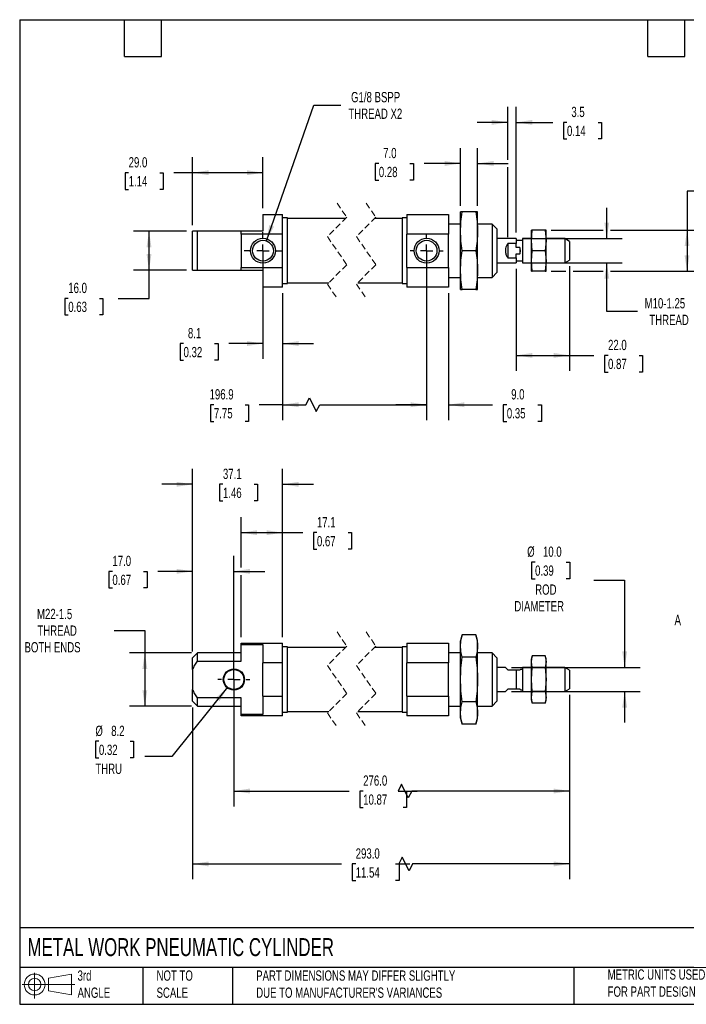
# Model space of a CAD drawing. Header units: millimetres. Extents: x 13 to 546, y 13 to 419.
# Tile 1 of 2: x 13 to 288, y 13 to 419. Entities that reach past the tile are written whole.
import ezdxf

# ---------------------------------------------------------------- set-up
doc = ezdxf.new("R2010")
doc.units = ezdxf.units.MM
doc.header["$LTSCALE"] = 2
for name, pattern in [('SLD-Center', [19.05, 15.24, -1.27, 1.27, -1.27]), ('SLD-Dashed', [1.905, 1.27, -0.635]), ('SLD-Solid', [0])]:
    doc.linetypes.add(name, pattern=pattern)
doc.layers.add('CENTER', color=40, linetype='SLD-Center')
doc.layers.add('SLD-DEFPOINTS', color=7, linetype='Continuous')
doc.layers.add('DIMENSIONS', color=140, linetype='SLD-Solid', lineweight=25)
doc.layers.add('TEXT', color=140, linetype='SLD-Solid', lineweight=25)
doc.styles.add('SLDTEXTSTYLE0', font='TXT', dxfattribs={"width": 0.7})
doc.dimstyles.new('SLDDIMSTYLE0', dxfattribs={"dimtxt": 4.316016, "dimasz": 6.604, "dimexe": 0, "dimexo": 0.0625, "dimgap": 1.079004, "dimtad": 0, "dimtih": 1, "dimtoh": 1, "dimrnd": 1e-09, "dimzin": 12, "dimdsep": 46, "dimtxsty": 'SLDTEXTSTYLE0', "dimsah": 1, "dimcen": 0.09, "dimadec": 0, "dimazin": 3, "dimtfac": 1, "dimtofl": 0, "dimtmove": 0, "dimatfit": 3, "dimfxl": 0, "dimfrac": 2, "dimtolj": 1, "dimtzin": 12, "dimarcsym": 0})
doc.dimstyles.new('SLDDIMSTYLE1', dxfattribs={"dimtxt": 4.316016, "dimasz": 6.604, "dimexe": 0, "dimexo": 0.0625, "dimgap": 1.079004, "dimtad": 0, "dimtih": 1, "dimtoh": 1, "dimrnd": 1e-09, "dimzin": 4, "dimdsep": 46, "dimtxsty": 'SLDTEXTSTYLE0', "dimsah": 1, "dimcen": 0.09, "dimadec": 0, "dimazin": 1, "dimtfac": 1, "dimtmove": 0, "dimatfit": 0, "dimfxl": 0, "dimfrac": 2, "dimtolj": 1, "dimtzin": 12, "dimarcsym": 0})
doc.dimstyles.new('SLDDIMSTYLE2', dxfattribs={"dimtxt": 4.316016, "dimasz": 6.604, "dimexe": 0, "dimexo": 0.0625, "dimgap": 1.079004, "dimtad": 0, "dimtih": 1, "dimtoh": 1, "dimrnd": 1e-09, "dimzin": 12, "dimdsep": 46, "dimtxsty": 'SLDTEXTSTYLE0', "dimsah": 1, "dimcen": 0.09, "dimadec": 0, "dimazin": 3, "dimtfac": 1, "dimtmove": 0, "dimatfit": 0, "dimfxl": 0, "dimfrac": 2, "dimtolj": 1, "dimtzin": 12, "dimarcsym": 0})
doc.dimstyles.new('SLDDIMSTYLE3', dxfattribs={"dimtxt": 4.316016, "dimasz": 6.604, "dimexe": 0, "dimexo": 0.0625, "dimgap": 1.079004, "dimtad": 0, "dimtih": 1, "dimtoh": 1, "dimrnd": 1e-09, "dimzin": 4, "dimdsep": 46, "dimtxsty": 'SLDTEXTSTYLE0', "dimsah": 1, "dimcen": 0.09, "dimadec": 0, "dimazin": 1, "dimtfac": 1, "dimtofl": 0, "dimtmove": 0, "dimatfit": 3, "dimfxl": 0, "dimfrac": 2, "dimtolj": 1, "dimtzin": 12, "dimarcsym": 0})
doc.dimstyles.new('SLDDIMSTYLE4', dxfattribs={"dimtxt": 4.316016, "dimasz": 6.604, "dimexe": 0, "dimexo": 0.0625, "dimgap": 1.079004, "dimtad": 0, "dimtih": 1, "dimtoh": 1, "dimrnd": 1e-09, "dimzin": 12, "dimdsep": 46, "dimtxsty": 'SLDTEXTSTYLE0', "dimsah": 1, "dimcen": 0, "dimadec": 0, "dimazin": 3, "dimtfac": 1, "dimtofl": 0, "dimtmove": 0, "dimatfit": 3, "dimfxl": 0, "dimfrac": 2, "dimtolj": 1, "dimtzin": 12, "dimarcsym": 0})
doc.dimstyles.new('SLDDIMSTYLE5', dxfattribs={"dimtxt": 4.316016, "dimasz": 6.604, "dimexe": 0, "dimexo": 0.0625, "dimgap": 1.079004, "dimtad": 0, "dimtih": 1, "dimtoh": 1, "dimrnd": 1e-09, "dimzin": 12, "dimdsep": 46, "dimtxsty": 'SLDTEXTSTYLE0', "dimsah": 1, "dimcen": 0, "dimadec": 0, "dimazin": 3, "dimtfac": 1, "dimtofl": 0, "dimtmove": 0, "dimatfit": 3, "dimfxl": 0, "dimfrac": 2, "dimtolj": 1, "dimtzin": 12, "dimarcsym": 0})

# ---------------------------------------------------------------- blocks, each defined once
blk = doc.blocks.new('Block11')
at = {"color": 7, "linetype": 'SLD-Solid', "lineweight": 18}
for p, q in [((5.18, 10.62), (5.18, 0)), ((10.96, 8.33), (20.35, 10.06)), ((10.96, 3.19), (10.96, 8.33)), ((20.35, 10.06), (20.35, 1.46)), ((0, 5.76), (21.75, 5.76)), ((10.96, 3.19), (20.35, 1.46))]:
    blk.add_line(p, q, dxfattribs=at)
for radius in [4.3, 2.57]:
    blk.add_circle((5.18, 5.76), radius, dxfattribs=at)
blk = doc.blocks.new('Block12')
at = {"layer": 'SLD-DEFPOINTS'}
blk.add_blockref('Block11', (0, 0), dxfattribs=at)
blk = doc.blocks.new('_D')
at = {"layer": 'DIMENSIONS'}
for p, q in [((51.61, 167.04), (64.31, 167.04)), ((64.31, 167.04), (64.31, 157.76)), ((83.5, 157.76), (57.96, 157.76)), ((64.31, 157.76), (64.31, 135.76)), ((83.5, 135.76), (57.96, 135.76))]:
    blk.add_line(p, q, dxfattribs=at)
for points in [[(64.31, 157.76), (63.3, 151.16), (65.33, 151.16)], [(64.31, 135.76), (65.33, 142.36), (63.3, 142.36)]]:
    blk.add_solid(points, dxfattribs=at)
at = {"layer": 'DIMENSIONS', "char_height": 4.233, "attachment_point": 1, "style": 'SLDTEXTSTYLE0'}
for s, insert in [('M22-1.5', (19.83, 175.92)), ('THREAD', (19.99, 169.06)), ('BOTH ENDS', (14.69, 162.2))]:
    blk.add_mtext(s, dxfattribs=dict(at, insert=insert))
blk = doc.blocks.new('_D_1')
at = {"layer": 'DIMENSIONS'}
for p, q in [((84.04, 158.3), (84.04, 197.76)), ((101.04, 149.3), (101.04, 197.76)), ((50.94, 191.41), (49.49, 191.41)), ((49.49, 191.41), (49.49, 184.55)), ((63.77, 191.41), (65.22, 191.41)), ((65.22, 191.41), (65.22, 184.55)), ((84.04, 191.41), (69.62, 191.41)), ((101.04, 191.41), (113.74, 191.41)), ((49.49, 184.55), (50.94, 184.55)), ((65.22, 184.55), (63.77, 184.55))]:
    blk.add_line(p, q, dxfattribs=at)
for points in [[(84.04, 191.41), (77.43, 192.42), (77.43, 190.39)], [(101.04, 191.41), (107.64, 190.39), (107.64, 192.42)]]:
    blk.add_solid(points, dxfattribs=at)
at = {"layer": 'DIMENSIONS', "char_height": 4.233, "attachment_point": 1, "style": 'SLDTEXTSTYLE0'}
for s, insert in [('17.0', (50.94, 197.83)), ('0.67', (50.94, 190.01))]:
    blk.add_mtext(s, dxfattribs=dict(at, insert=insert))
blk = doc.blocks.new('_D_2')
at = {"layer": 'DIMENSIONS'}
for p, q in [((84.04, 158.3), (84.04, 233.67)), ((121.14, 164.3), (121.14, 233.67)), ((84.04, 227.32), (71.34, 227.32)), ((96.53, 227.32), (95.08, 227.32)), ((95.08, 227.32), (95.08, 220.46)), ((109.36, 227.32), (110.81, 227.32)), ((110.81, 227.32), (110.81, 220.46)), ((121.14, 227.32), (133.84, 227.32)), ((95.08, 220.46), (96.53, 220.46)), ((110.81, 220.46), (109.36, 220.46))]:
    blk.add_line(p, q, dxfattribs=at)
for points in [[(84.04, 227.32), (77.43, 228.34), (77.43, 226.31)], [(121.14, 227.32), (127.74, 226.31), (127.74, 228.34)]]:
    blk.add_solid(points, dxfattribs=at)
at = {"layer": 'DIMENSIONS', "char_height": 4.233, "attachment_point": 1, "style": 'SLDTEXTSTYLE0'}
for s, insert in [('37.1', (96.53, 233.75)), ('1.46', (96.53, 225.92))]:
    blk.add_mtext(s, dxfattribs=dict(at, insert=insert))
blk = doc.blocks.new('_D_3')
at = {"layer": 'DIMENSIONS'}
for p, q in [((104.04, 192.93), (104.04, 213.72)), ((121.14, 164.3), (121.14, 213.72)), ((104.04, 207.37), (121.14, 207.37)), ((121.14, 207.37), (129.44, 207.37)), ((135.29, 207.37), (133.84, 207.37)), ((133.84, 207.37), (133.84, 200.51)), ((148.12, 207.37), (149.57, 207.37)), ((149.57, 207.37), (149.57, 200.51)), ((133.84, 200.51), (135.29, 200.51)), ((149.57, 200.51), (148.12, 200.51)), ((104.04, 164.3), (104.04, 189.88))]:
    blk.add_line(p, q, dxfattribs=at)
for points in [[(104.04, 207.37), (110.64, 206.35), (110.64, 208.38)], [(121.14, 207.37), (114.53, 208.38), (114.53, 206.35)]]:
    blk.add_solid(points, dxfattribs=at)
at = {"layer": 'DIMENSIONS', "char_height": 4.233, "attachment_point": 1, "style": 'SLDTEXTSTYLE0'}
for s, insert in [('17.1', (135.29, 213.79)), ('0.67', (135.29, 205.97))]:
    blk.add_mtext(s, dxfattribs=dict(at, insert=insert))
blk = doc.blocks.new('_D_4')
at = {"layer": 'DIMENSIONS'}
for p, q in [((101.04, 144.22), (101.04, 94.39)), ((239.53, 140.37), (239.53, 94.39)), ((170.15, 103.56), (168.74, 100.74)), ((172.97, 97.91), (170.15, 103.56)), ((101.04, 100.74), (148.54, 100.74)), ((154.38, 100.74), (152.93, 100.74)), ((152.93, 100.74), (152.93, 93.88)), ((168.74, 100.74), (176.65, 100.74)), ((170.8, 100.74), (172.25, 100.74)), ((172.25, 100.74), (172.25, 93.88)), ((174.39, 100.74), (172.97, 97.91)), ((239.53, 100.74), (174.39, 100.74)), ((152.93, 93.88), (154.38, 93.88)), ((172.25, 93.88), (170.8, 93.88))]:
    blk.add_line(p, q, dxfattribs=at)
for points in [[(101.04, 100.74), (107.64, 99.72), (107.64, 101.75)], [(239.53, 100.74), (232.93, 101.75), (232.93, 99.72)]]:
    blk.add_solid(points, dxfattribs=at)
at = {"layer": 'DIMENSIONS', "char_height": 4.233, "attachment_point": 1, "style": 'SLDTEXTSTYLE0'}
for s, insert in [('276.0', (154.38, 107.16)), ('10.87', (154.38, 99.33))]:
    blk.add_mtext(s, dxfattribs=dict(at, insert=insert))
blk = doc.blocks.new('_D_5')
at = {"layer": 'DIMENSIONS'}
for p, q in [((239.53, 140.37), (239.53, 64.29)), ((84.04, 135.22), (84.04, 64.29)), ((170.51, 73.46), (169.1, 70.64)), ((173.33, 67.81), (170.51, 73.46)), ((84.04, 70.64), (145.43, 70.64)), ((151.28, 70.64), (149.83, 70.64)), ((149.83, 70.64), (149.83, 63.78)), ((167.7, 70.64), (169.15, 70.64)), ((169.1, 70.64), (173.55, 70.64)), ((169.15, 70.64), (169.15, 63.78)), ((174.74, 70.64), (173.33, 67.81)), ((239.53, 70.64), (174.74, 70.64)), ((149.83, 63.78), (151.28, 63.78)), ((169.15, 63.78), (167.7, 63.78))]:
    blk.add_line(p, q, dxfattribs=at)
for points in [[(84.04, 70.64), (90.64, 69.62), (90.64, 71.65)], [(239.53, 70.64), (232.93, 71.65), (232.93, 69.62)]]:
    blk.add_solid(points, dxfattribs=at)
at = {"layer": 'DIMENSIONS', "char_height": 4.233, "attachment_point": 1, "style": 'SLDTEXTSTYLE0'}
for s, insert in [('293.0', (151.28, 77.06)), ('11.54', (151.28, 69.23))]:
    blk.add_mtext(s, dxfattribs=dict(at, insert=insert))
blk = doc.blocks.new('_D_6')
at = {"layer": 'DIMENSIONS'}
for p, q in [((98.46, 143.57), (75.39, 114.99)), ((45.38, 121.26), (43.93, 121.26)), ((43.93, 121.26), (43.93, 114.4)), ((58.21, 121.26), (59.66, 121.26)), ((59.66, 121.26), (59.66, 114.4)), ((43.93, 114.4), (45.38, 114.4)), ((59.66, 114.4), (58.21, 114.4)), ((75.39, 114.99), (64.28, 114.99))]:
    blk.add_line(p, q, dxfattribs=at)
blk.add_solid([(98.46, 143.57), (93.53, 139.07), (95.11, 137.79)], dxfattribs=at)
at = {"layer": 'DIMENSIONS', "char_height": 4.233, "attachment_point": 1, "style": 'SLDTEXTSTYLE0'}
for s, insert in [('%%c', (43.92, 127.68)), ('8.2', (50.44, 127.68)), ('0.32', (45.38, 119.85)), ('THRU', (43.9, 112.03))]:
    blk.add_mtext(s, dxfattribs=dict(at, insert=insert))
blk = doc.blocks.new('_D_7')
at = {"layer": 'DIMENSIONS'}
for p, q in [((225.27, 195.23), (223.82, 195.23)), ((223.82, 195.23), (223.82, 188.37)), ((238.09, 195.23), (239.54, 195.23)), ((239.54, 195.23), (239.54, 188.37)), ((223.82, 188.37), (225.27, 188.37)), ((239.54, 188.37), (238.09, 188.37)), ((249.52, 187.76), (262.22, 187.76)), ((262.22, 187.76), (262.22, 151.76)), ((215.6, 151.76), (268.57, 151.76)), ((215.6, 141.76), (268.57, 141.76)), ((262.22, 141.76), (262.22, 129.06))]:
    blk.add_line(p, q, dxfattribs=at)
for points in [[(262.22, 151.76), (263.24, 158.36), (261.21, 158.36)], [(262.22, 141.76), (261.21, 135.16), (263.24, 135.16)]]:
    blk.add_solid(points, dxfattribs=at)
at = {"layer": 'DIMENSIONS', "char_height": 4.233, "attachment_point": 1, "style": 'SLDTEXTSTYLE0'}
for s, insert in [('%%c', (222.01, 201.65)), ('10.0', (228.52, 201.65)), ('0.39', (225.27, 193.82)), ('ROD', (225.32, 186)), ('DIAMETER', (216.73, 179.14))]:
    blk.add_mtext(s, dxfattribs=dict(at, insert=insert))
blk = doc.blocks.new('SW_CENTERMARKSYMBOL_0')
at = {"layer": 'CENTER', "color": 0}
for p, q in [((0, 5.08), (0, 6.64)), ((-5.08, 0), (-6.64, 0)), ((0, 0), (-2.54, 0)), ((0, 0), (0, 2.54)), ((0, 0), (0, -2.54)), ((0, 0), (2.54, 0)), ((5.08, 0), (6.64, 0)), ((0, -5.08), (0, -6.64))]:
    blk.add_line(p, q, dxfattribs=at)
blk = doc.blocks.new('_D_9')
at = {"layer": 'DIMENSIONS'}
for p, q in [((113.04, 321.22), (113.04, 279.08)), ((121.14, 306.22), (121.14, 279.08)), ((80.28, 285.43), (78.83, 285.43)), ((78.83, 285.43), (78.83, 278.57)), ((93.11, 285.43), (94.56, 285.43)), ((94.56, 285.43), (94.56, 278.57)), ((113.04, 285.43), (98.95, 285.43)), ((121.14, 285.43), (133.84, 285.43)), ((78.83, 278.57), (80.28, 278.57)), ((94.56, 278.57), (93.11, 278.57))]:
    blk.add_line(p, q, dxfattribs=at)
for points in [[(113.04, 285.43), (106.43, 286.44), (106.43, 284.41)], [(121.14, 285.43), (127.74, 284.41), (127.74, 286.44)]]:
    blk.add_solid(points, dxfattribs=at)
at = {"layer": 'DIMENSIONS', "char_height": 4.233, "attachment_point": 1, "style": 'SLDTEXTSTYLE0'}
for s, insert in [('8.1', (82.08, 291.85)), ('0.32', (80.28, 284.03))]:
    blk.add_mtext(s, dxfattribs=dict(at, insert=insert))
blk = doc.blocks.new('_D_10')
at = {"layer": 'DIMENSIONS'}
for p, q in [((84.04, 334.3), (84.04, 362.29)), ((113.04, 341.3), (113.04, 362.29)), ((57.63, 355.94), (56.18, 355.94)), ((56.18, 355.94), (56.18, 349.08)), ((70.45, 355.94), (71.9, 355.94)), ((71.9, 355.94), (71.9, 349.08)), ((84.04, 355.94), (76.3, 355.94)), ((113.04, 355.94), (84.04, 355.94)), ((56.18, 349.08), (57.63, 349.08)), ((71.9, 349.08), (70.45, 349.08))]:
    blk.add_line(p, q, dxfattribs=at)
for points in [[(84.04, 355.94), (90.64, 354.92), (90.64, 356.96)], [(113.04, 355.94), (106.43, 356.96), (106.43, 354.92)]]:
    blk.add_solid(points, dxfattribs=at)
at = {"layer": 'DIMENSIONS', "char_height": 4.233, "attachment_point": 1, "style": 'SLDTEXTSTYLE0'}
for s, insert in [('29.0', (57.63, 362.36)), ('1.14', (57.63, 354.54))]:
    blk.add_mtext(s, dxfattribs=dict(at, insert=insert))
blk = doc.blocks.new('_D_11')
at = {"layer": 'DIMENSIONS'}
for p, q in [((81.5, 331.76), (59.69, 331.76)), ((66.04, 315.76), (66.04, 331.76)), ((81.5, 315.76), (59.69, 315.76)), ((66.04, 304.08), (66.04, 315.76)), ((32.73, 304.08), (31.28, 304.08)), ((31.28, 304.08), (31.28, 297.22)), ((45.56, 304.08), (47.01, 304.08)), ((47.01, 304.08), (47.01, 297.22)), ((53.34, 304.08), (66.04, 304.08)), ((31.28, 297.22), (32.73, 297.22)), ((47.01, 297.22), (45.56, 297.22))]:
    blk.add_line(p, q, dxfattribs=at)
for points in [[(66.04, 331.76), (65.02, 325.15), (67.05, 325.15)], [(66.04, 315.76), (67.05, 322.36), (65.02, 322.36)]]:
    blk.add_solid(points, dxfattribs=at)
at = {"layer": 'DIMENSIONS', "char_height": 4.233, "attachment_point": 1, "style": 'SLDTEXTSTYLE0'}
for s, insert in [('16.0', (32.73, 310.5)), ('0.63', (32.73, 302.68))]:
    blk.add_mtext(s, dxfattribs=dict(at, insert=insert))
blk = doc.blocks.new('_D_12')
at = {"layer": 'DIMENSIONS'}
for p, q in [((180.53, 314.39), (180.53, 253.82)), ((121.14, 306.22), (121.14, 253.82)), ((92.81, 260.17), (91.36, 260.17)), ((91.36, 260.17), (91.36, 253.31)), ((105.64, 260.17), (107.09, 260.17)), ((107.09, 260.17), (107.09, 253.31)), ((121.14, 260.17), (111.49, 260.17)), ((121.14, 260.17), (130.78, 260.17)), ((130.78, 260.17), (132.19, 262.99)), ((132.19, 262.99), (135.02, 257.35)), ((135.02, 257.35), (136.43, 260.17)), ((136.43, 260.17), (180.53, 260.17)), ((91.36, 253.31), (92.81, 253.31)), ((107.09, 253.31), (105.64, 253.31))]:
    blk.add_line(p, q, dxfattribs=at)
for points in [[(121.14, 260.17), (127.74, 259.15), (127.74, 261.18)], [(180.53, 260.17), (173.93, 261.18), (173.93, 259.15)]]:
    blk.add_solid(points, dxfattribs=at)
at = {"layer": 'DIMENSIONS', "char_height": 4.233, "attachment_point": 1, "style": 'SLDTEXTSTYLE0'}
for s, insert in [('196.9', (91.02, 266.59)), ('7.75', (92.81, 258.77))]:
    blk.add_mtext(s, dxfattribs=dict(at, insert=insert))
blk = doc.blocks.new('_D_13')
at = {"layer": 'DIMENSIONS'}
for p, q in [((180.53, 321.22), (180.53, 253.82)), ((189.53, 306.22), (189.53, 253.82)), ((180.53, 260.17), (167.83, 260.17)), ((189.53, 260.17), (207.77, 260.17)), ((213.62, 260.17), (212.17, 260.17)), ((212.17, 260.17), (212.17, 253.31)), ((226.44, 260.17), (227.89, 260.17)), ((227.89, 260.17), (227.89, 253.31)), ((212.17, 253.31), (213.62, 253.31)), ((227.89, 253.31), (226.44, 253.31))]:
    blk.add_line(p, q, dxfattribs=at)
for points in [[(180.53, 260.17), (173.93, 261.18), (173.93, 259.15)], [(189.53, 260.17), (196.13, 259.15), (196.13, 261.18)]]:
    blk.add_solid(points, dxfattribs=at)
at = {"layer": 'DIMENSIONS', "char_height": 4.233, "attachment_point": 1, "style": 'SLDTEXTSTYLE0'}
for s, insert in [('9.0', (215.41, 266.59)), ('0.35', (213.62, 258.77))]:
    blk.add_mtext(s, dxfattribs=dict(at, insert=insert))
blk = doc.blocks.new('_D_14')
at = {"layer": 'DIMENSIONS'}
for p, q in [((194.53, 342.3), (194.53, 366.11)), ((201.53, 342.3), (201.53, 366.11)), ((160.83, 359.76), (159.38, 359.76)), ((159.38, 359.76), (159.38, 352.9)), ((173.65, 359.76), (175.1, 359.76)), ((175.1, 359.76), (175.1, 352.9)), ((194.53, 359.76), (179.5, 359.76)), ((201.53, 359.76), (214.23, 359.76)), ((159.38, 352.9), (160.83, 352.9)), ((175.1, 352.9), (173.65, 352.9))]:
    blk.add_line(p, q, dxfattribs=at)
for points in [[(194.53, 359.76), (187.93, 360.77), (187.93, 358.74)], [(201.53, 359.76), (208.13, 358.74), (208.13, 360.77)]]:
    blk.add_solid(points, dxfattribs=at)
at = {"layer": 'DIMENSIONS', "char_height": 4.233, "attachment_point": 1, "style": 'SLDTEXTSTYLE0'}
for s, insert in [('7.0', (162.62, 366.18)), ('0.28', (160.83, 358.36))]:
    blk.add_mtext(s, dxfattribs=dict(at, insert=insert))
blk = doc.blocks.new('_D_15')
at = {"layer": 'DIMENSIONS'}
for p, q in [((254.84, 328.76), (254.84, 341.46)), ((220.07, 328.76), (261.19, 328.76)), ((220.07, 318.76), (261.19, 318.76)), ((254.84, 298.71), (254.84, 318.76)), ((267.54, 298.71), (254.84, 298.71))]:
    blk.add_line(p, q, dxfattribs=at)
for points in [[(254.84, 328.76), (255.86, 335.36), (253.83, 335.36)], [(254.84, 318.76), (253.83, 312.15), (255.86, 312.15)]]:
    blk.add_solid(points, dxfattribs=at)
at = {"layer": 'DIMENSIONS', "char_height": 4.233, "attachment_point": 1, "style": 'SLDTEXTSTYLE0'}
for s, insert in [('M10-1.25', (270.44, 304.17)), ('THREAD', (272.39, 297.31))]:
    blk.add_mtext(s, dxfattribs=dict(at, insert=insert))
blk = doc.blocks.new('_D_16')
at = {"layer": 'DIMENSIONS'}
for p, q in [((300.66, 348.26), (287.96, 348.26)), ((287.96, 348.26), (287.96, 332.26)), ((308.44, 348.26), (306.99, 348.26)), ((306.99, 348.26), (306.99, 341.4)), ((321.26, 348.26), (322.71, 348.26)), ((322.71, 348.26), (322.71, 341.4)), ((306.99, 341.4), (308.44, 341.4)), ((322.71, 341.4), (321.26, 341.4)), ((231.97, 332.26), (253.32, 332.26)), ((256.37, 332.26), (294.31, 332.26)), ((287.96, 332.26), (287.96, 315.26)), ((231.97, 315.26), (238.01, 315.26)), ((241.05, 315.26), (253.32, 315.26)), ((256.37, 315.26), (294.31, 315.26))]:
    blk.add_line(p, q, dxfattribs=at)
for points in [[(287.96, 332.26), (286.94, 325.65), (288.97, 325.65)], [(287.96, 315.26), (288.97, 321.86), (286.94, 321.86)]]:
    blk.add_solid(points, dxfattribs=at)
at = {"layer": 'DIMENSIONS', "char_height": 4.233, "attachment_point": 1, "style": 'SLDTEXTSTYLE0'}
for s, insert in [('17.0', (308.44, 354.68)), ('0.67', (308.44, 346.85))]:
    blk.add_mtext(s, dxfattribs=dict(at, insert=insert))
blk = doc.blocks.new('_D_17')
at = {"layer": 'DIMENSIONS'}
for p, q in [((239.53, 317.37), (239.53, 274.19)), ((217.53, 316.22), (217.53, 274.19)), ((217.53, 280.54), (239.53, 280.54)), ((239.53, 280.54), (249.51, 280.54)), ((255.36, 280.54), (253.91, 280.54)), ((253.91, 280.54), (253.91, 273.68)), ((268.19, 280.54), (269.64, 280.54)), ((269.64, 280.54), (269.64, 273.68)), ((253.91, 273.68), (255.36, 273.68)), ((269.64, 273.68), (268.19, 273.68))]:
    blk.add_line(p, q, dxfattribs=at)
for points in [[(217.53, 280.54), (224.13, 279.52), (224.13, 281.55)], [(239.53, 280.54), (232.93, 281.55), (232.93, 279.52)]]:
    blk.add_solid(points, dxfattribs=at)
at = {"layer": 'DIMENSIONS', "char_height": 4.233, "attachment_point": 1, "style": 'SLDTEXTSTYLE0'}
for s, insert in [('22.0', (255.36, 286.96)), ('0.87', (255.36, 279.13))]:
    blk.add_mtext(s, dxfattribs=dict(at, insert=insert))
blk = doc.blocks.new('_D_18')
at = {"layer": 'DIMENSIONS'}
for p, q in [((214.03, 361.28), (214.03, 383.07)), ((217.53, 331.3), (217.53, 383.07)), ((214.03, 376.72), (201.33, 376.72)), ((217.53, 376.72), (232.58, 376.72)), ((238.43, 376.72), (236.98, 376.72)), ((236.98, 376.72), (236.98, 369.86)), ((251.26, 376.72), (252.71, 376.72)), ((252.71, 376.72), (252.71, 369.86)), ((236.98, 369.86), (238.43, 369.86)), ((252.71, 369.86), (251.26, 369.86)), ((214.03, 329.3), (214.03, 358.23))]:
    blk.add_line(p, q, dxfattribs=at)
for points in [[(214.03, 376.72), (207.43, 377.74), (207.43, 375.7)], [(217.53, 376.72), (224.13, 375.7), (224.13, 377.74)]]:
    blk.add_solid(points, dxfattribs=at)
at = {"layer": 'DIMENSIONS', "char_height": 4.233, "attachment_point": 1, "style": 'SLDTEXTSTYLE0'}
for s, insert in [('3.5', (240.23, 383.14)), ('0.14', (238.43, 375.32))]:
    blk.add_mtext(s, dxfattribs=dict(at, insert=insert))
blk = doc.blocks.new('_D_19')
at = {"layer": 'DIMENSIONS'}
for p, q in [((114.45, 327.8), (133.97, 383.8)), ((133.97, 383.8), (145.09, 383.8))]:
    blk.add_line(p, q, dxfattribs=at)
blk.add_solid([(114.45, 327.8), (117.58, 333.7), (115.66, 334.37)], dxfattribs=at)
at = {"layer": 'DIMENSIONS', "char_height": 4.233, "attachment_point": 1, "style": 'SLDTEXTSTYLE0'}
for s, insert in [('G1/8 BSPP', (149.37, 389.26)), ('THREAD X2', (148.26, 382.4))]:
    blk.add_mtext(s, dxfattribs=dict(at, insert=insert))
blk = doc.blocks.new('SW_CENTERMARKSYMBOL_1')
at = {"layer": 'CENTER', "color": 0}
for p, q in [((0, 5.08), (0, 7.69)), ((-5.08, 0), (-7.69, 0)), ((0, 0), (-2.54, 0)), ((0, 0), (0, 2.54)), ((0, 0), (0, -2.54)), ((0, 0), (2.54, 0)), ((5.08, 0), (7.69, 0)), ((0, -5.08), (0, -7.69))]:
    blk.add_line(p, q, dxfattribs=at)
blk = doc.blocks.new('SW_CENTERMARKSYMBOL_2')
at = {"layer": 'CENTER', "color": 0}
for p, q in [((0, 5.08), (0, 6.82)), ((-5.08, 0), (-6.82, 0)), ((0, 0), (-2.54, 0)), ((0, 0), (0, 2.54)), ((0, 0), (0, -2.54)), ((0, 0), (2.54, 0)), ((5.08, 0), (6.82, 0)), ((0, -5.08), (0, -6.82))]:
    blk.add_line(p, q, dxfattribs=at)

msp = doc.modelspace()

# ---------------------------------------------------------------- linework, layer by layer
at = {"color": 7, "linetype": 'SLD-Dashed', "lineweight": 18}
for p, q in [((143.6, 343.368), (147.6, 337.563)), ((155.6, 343.368), (159.6, 337.563)), ((147.6, 337.563), (139.6, 329.563)), ((159.6, 337.563), (151.6, 329.563)), ((139.6, 329.563), (147.6, 317.953)), ((151.6, 329.563), (159.6, 317.953)), ((147.6, 317.953), (139.6, 309.953)), ((159.6, 317.953), (151.6, 309.953)), ((139.6, 309.953), (143.6, 304.148)), ((151.6, 309.953), (155.6, 304.148)), ((143.6, 166.37), (147.6, 160.565)), ((155.6, 166.37), (159.6, 160.565)), ((147.6, 160.565), (139.6, 152.565)), ((159.6, 160.565), (151.6, 152.565)), ((139.6, 152.565), (147.6, 140.955)), ((151.6, 152.565), (159.6, 140.955)), ((147.6, 140.955), (139.6, 132.955)), ((159.6, 140.955), (151.6, 132.955)), ((139.6, 132.955), (143.6, 127.15)), ((151.6, 132.955), (155.6, 127.15))]:
    msp.add_line(p, q, dxfattribs=at)
for p, q in [((113.039, 338.758), (113.039, 331.758)), ((113.039, 338.758), (121.139, 338.758)), ((121.139, 330.632), (121.139, 338.758)), ((172.431, 338.758), (189.531, 338.758)), ((172.431, 338.758), (172.431, 330.632)), ((189.531, 338.758), (189.531, 330.632)), ((195.231, 339.758), (194.531, 339.758)), ((194.531, 331.758), (194.531, 339.758)), ((200.831, 339.758), (195.231, 339.758)), ((201.531, 339.758), (200.831, 339.758)), ((201.531, 331.758), (201.531, 339.758)), ((123.139, 337.258), (121.139, 337.258)), ((123.139, 310.258), (123.139, 337.258)), ((147.055, 337.018), (123.139, 337.018)), ((170.431, 337.018), (159.055, 337.018)), ((172.431, 337.258), (170.431, 337.258)), ((170.431, 337.258), (170.431, 310.258)), ((194.531, 334.758), (189.531, 334.758)), ((207.531, 334.758), (201.531, 334.758)), ((209.531, 332.758), (207.531, 334.758)), ((207.531, 334.758), (207.531, 312.758)), ((84.039, 315.758), (84.039, 331.758)), ((86.039, 331.758), (84.039, 331.758)), ((86.039, 315.758), (86.039, 331.758)), ((104.039, 331.758), (86.039, 331.758)), ((104.039, 330.632), (104.039, 331.758)), ((113.039, 331.758), (104.039, 331.758)), ((121.139, 330.632), (104.039, 330.632)), ((104.039, 330.632), (104.039, 316.884)), ((121.139, 316.884), (121.139, 330.632)), ((189.531, 330.632), (172.431, 330.632)), ((172.431, 316.884), (172.431, 330.632)), ((189.531, 316.884), (189.531, 330.632)), ((194.531, 315.758), (194.531, 331.758)), ((201.531, 315.758), (201.531, 331.758)), ((209.531, 332.758), (209.531, 314.758)), ((223.781, 328.008), (224.133, 332.258)), ((224.133, 332.258), (223.781, 332.258)), ((223.781, 328.008), (223.781, 332.258)), ((229.428, 332.258), (224.133, 332.258)), ((229.428, 332.258), (229.781, 328.008)), ((229.781, 332.258), (229.428, 332.258)), ((229.781, 328.008), (229.781, 332.258)), ((217.531, 328.758), (209.531, 328.758)), ((217.531, 326.758), (214.031, 326.758)), ((214.031, 326.758), (214.031, 320.758)), ((217.531, 328.758), (217.531, 326.758)), ((220.031, 327.958), (217.531, 327.958)), ((217.531, 325.039), (217.531, 326.758)), ((223.781, 328.758), (220.031, 328.758)), ((220.031, 328.758), (220.031, 318.758)), ((224.133, 323.758), (223.781, 328.008)), ((223.781, 319.508), (223.781, 328.008)), ((229.781, 328.008), (229.428, 323.758)), ((237.531, 328.758), (229.781, 328.758)), ((229.781, 319.508), (229.781, 328.008)), ((239.531, 327.603), (237.531, 328.758)), ((237.531, 328.758), (237.531, 318.758)), ((239.531, 327.603), (239.531, 319.913)), ((200.831, 323.758), (195.231, 323.758)), ((219.031, 325.039), (217.531, 325.039)), ((217.531, 322.477), (219.031, 322.477)), ((217.531, 320.758), (217.531, 322.477)), ((219.031, 325.039), (219.031, 322.477)), ((223.781, 319.508), (224.133, 323.758)), ((229.428, 323.758), (224.133, 323.758)), ((229.428, 323.758), (229.781, 319.508)), ((209.531, 318.758), (217.531, 318.758)), ((214.031, 320.758), (217.531, 320.758)), ((217.531, 320.758), (217.531, 318.758)), ((217.531, 319.558), (220.031, 319.558)), ((220.031, 318.758), (223.781, 318.758)), ((224.133, 315.258), (223.781, 319.508)), ((223.781, 315.258), (223.781, 319.508)), ((229.781, 319.508), (229.428, 315.258)), ((229.781, 315.258), (229.781, 319.508)), ((229.781, 318.758), (237.531, 318.758)), ((237.531, 318.758), (239.531, 319.913)), ((84.039, 315.758), (86.039, 315.758)), ((86.039, 315.758), (104.039, 315.758)), ((104.039, 316.884), (121.139, 316.884)), ((104.039, 315.758), (104.039, 316.884)), ((104.039, 315.758), (113.039, 315.758)), ((113.039, 315.758), (113.039, 308.758)), ((121.139, 308.758), (121.139, 316.884)), ((172.431, 316.884), (189.531, 316.884)), ((172.431, 316.884), (172.431, 308.758)), ((189.531, 316.884), (189.531, 308.758)), ((194.531, 307.758), (194.531, 315.758)), ((201.531, 307.758), (201.531, 315.758)), ((207.531, 312.758), (209.531, 314.758)), ((223.781, 315.258), (224.133, 315.258)), ((229.428, 315.258), (224.133, 315.258)), ((229.428, 315.258), (229.781, 315.258)), ((121.139, 310.258), (123.139, 310.258)), ((123.139, 310.498), (140.145, 310.498)), ((152.145, 310.498), (170.431, 310.498)), ((170.431, 310.258), (172.431, 310.258)), ((189.531, 312.758), (194.531, 312.758)), ((201.531, 312.758), (207.531, 312.758)), ((121.139, 308.758), (113.039, 308.758)), ((189.531, 308.758), (172.431, 308.758)), ((194.531, 307.758), (195.231, 307.758)), ((200.831, 307.758), (195.231, 307.758)), ((200.831, 307.758), (201.531, 307.758)), ((195.231, 165.235), (194.531, 162.76)), ((194.531, 160.617), (194.531, 162.76)), ((200.831, 165.235), (195.231, 165.235)), ((201.531, 162.76), (200.831, 165.235)), ((201.531, 160.617), (201.531, 162.76)), ((104.039, 161.191), (104.039, 161.76)), ((104.039, 161.76), (121.139, 161.76)), ((104.039, 161.191), (113.039, 161.191)), ((104.039, 154.31), (104.039, 161.191)), ((113.039, 161.191), (113.039, 153.634)), ((121.139, 153.634), (121.139, 161.76)), ((123.139, 160.26), (121.139, 160.26)), ((123.139, 146.76), (123.139, 160.26)), ((147.055, 160.02), (123.139, 160.02)), ((170.431, 160.02), (159.055, 160.02)), ((172.431, 160.26), (170.431, 160.26)), ((170.431, 160.26), (170.431, 133.26)), ((172.431, 161.76), (172.431, 153.634)), ((172.431, 161.76), (189.531, 161.76)), ((189.531, 161.76), (189.531, 153.634)), ((194.531, 146.76), (194.531, 160.617)), ((201.531, 146.76), (201.531, 160.617)), ((86.039, 157.76), (84.039, 155.76)), ((84.039, 150.883), (84.039, 155.76)), ((104.039, 157.76), (86.039, 157.76)), ((86.039, 154.31), (86.039, 157.76)), ((194.531, 157.76), (189.531, 157.76)), ((200.831, 155.998), (195.231, 155.998)), ((207.531, 157.76), (201.531, 157.76)), ((209.531, 155.76), (207.531, 157.76)), ((207.531, 157.76), (207.531, 135.76)), ((209.531, 155.76), (209.531, 137.76)), ((224.133, 156.575), (223.781, 155.26)), ((223.781, 154.121), (224.133, 156.575)), ((223.781, 154.121), (223.781, 155.26)), ((229.428, 156.575), (224.133, 156.575)), ((229.781, 155.26), (229.428, 156.575)), ((229.428, 156.575), (229.781, 154.121)), ((229.781, 154.121), (229.781, 155.26)), ((84.039, 150.883), (84.039, 142.637)), ((86.039, 154.31), (104.039, 154.31)), ((121.139, 153.634), (113.039, 153.634)), ((113.039, 139.886), (113.039, 153.634)), ((121.139, 139.886), (121.139, 153.634)), ((189.531, 153.634), (172.431, 153.634)), ((172.431, 139.886), (172.431, 153.634)), ((189.531, 139.886), (189.531, 153.634)), ((213.064, 151.76), (209.531, 151.76)), ((214.031, 150.76), (217.531, 150.76)), ((217.531, 150.76), (217.531, 142.76)), ((217.531, 150.76), (219.031, 150.76)), ((219.031, 150.76), (219.206, 150.936)), ((220.031, 150.96), (219.206, 150.96)), ((223.781, 151.76), (220.031, 151.76)), ((220.031, 151.76), (220.031, 141.76)), ((224.133, 151.668), (223.781, 154.121)), ((223.781, 146.76), (223.781, 154.121)), ((223.781, 146.76), (224.133, 151.668)), ((229.428, 151.668), (224.133, 151.668)), ((229.781, 154.121), (229.428, 151.668)), ((229.428, 151.668), (229.781, 146.76)), ((229.781, 146.76), (229.781, 154.121)), ((237.531, 151.76), (229.781, 151.76)), ((239.531, 150.605), (237.531, 151.76)), ((237.531, 151.76), (237.531, 141.76)), ((239.531, 150.605), (239.531, 142.915)), ((123.139, 133.26), (123.139, 146.76)), ((194.531, 132.904), (194.531, 146.76)), ((201.531, 132.904), (201.531, 146.76)), ((224.133, 141.853), (223.781, 146.76)), ((223.781, 139.399), (223.781, 146.76)), ((229.781, 146.76), (229.428, 141.853)), ((229.781, 139.399), (229.781, 146.76)), ((84.039, 137.76), (84.039, 142.637)), ((217.531, 142.76), (214.031, 142.76)), ((219.031, 142.76), (217.531, 142.76)), ((219.206, 142.56), (220.031, 142.56)), ((237.531, 141.76), (239.531, 142.915)), ((86.039, 135.76), (86.039, 139.21)), ((104.039, 139.21), (86.039, 139.21)), ((104.039, 132.329), (104.039, 139.21)), ((113.039, 139.886), (121.139, 139.886)), ((113.039, 139.886), (113.039, 132.329)), ((121.139, 131.76), (121.139, 139.886)), ((172.431, 139.886), (189.531, 139.886)), ((172.431, 139.886), (172.431, 131.76)), ((189.531, 139.886), (189.531, 131.76)), ((209.531, 141.76), (213.064, 141.76)), ((220.031, 141.76), (223.781, 141.76)), ((223.781, 139.399), (224.133, 141.853)), ((224.133, 136.945), (223.781, 139.399)), ((223.781, 138.26), (223.781, 139.399)), ((223.781, 138.26), (224.133, 136.945)), ((229.428, 141.853), (224.133, 141.853)), ((229.428, 141.853), (229.781, 139.399)), ((229.781, 139.399), (229.428, 136.945)), ((229.428, 136.945), (229.781, 138.26)), ((229.781, 141.76), (237.531, 141.76)), ((229.781, 138.26), (229.781, 139.399)), ((84.039, 137.76), (86.039, 135.76)), ((86.039, 135.76), (104.039, 135.76)), ((189.531, 135.76), (194.531, 135.76)), ((200.831, 137.523), (195.231, 137.523)), ((201.531, 135.76), (207.531, 135.76)), ((207.531, 135.76), (209.531, 137.76)), ((229.428, 136.945), (224.133, 136.945)), ((104.039, 131.76), (104.039, 132.329)), ((113.039, 132.329), (104.039, 132.329)), ((121.139, 131.76), (104.039, 131.76)), ((121.139, 133.26), (123.139, 133.26)), ((123.139, 133.5), (140.145, 133.5)), ((152.145, 133.5), (170.431, 133.5)), ((170.431, 133.26), (172.431, 133.26)), ((189.531, 131.76), (172.431, 131.76)), ((194.531, 130.76), (194.531, 132.904)), ((194.531, 130.76), (195.231, 128.285)), ((200.831, 128.285), (201.531, 130.76)), ((201.531, 130.76), (201.531, 132.904)), ((200.831, 128.285), (195.231, 128.285))]:
    msp.add_line(p, q)
at = {"flags": 128}
msp.add_lwpolyline([(214.031, 142.76), (213.449, 142.178), (213.101, 141.831), (213.064, 141.794)], dxfattribs=at)
for centre, radius in [((113.039, 323.758), 5.15), ((113.039, 323.758), 4.283), ((180.531, 323.758), 5.15), ((180.531, 323.758), 4.283), ((101.039, 146.76), 4.4), ((101.039, 146.76), 4.1)]:
    msp.add_circle(centre, radius)
for points, knots in [([(194.531, 331.758), (194.565, 333.094), (194.634, 335.775), (195.031, 338.427), (195.231, 339.758)], [0, 0, 0, 0, 0.4982094, 1, 1, 1, 1]), ([(200.831, 339.758), (201.029, 338.434), (201.426, 335.781), (201.496, 333.1), (201.531, 331.758)], [0, 0, 0, 0, 0.4992925, 1, 1, 1, 1]), ([(195.231, 323.758), (195.032, 325.082), (194.635, 327.735), (194.565, 330.416), (194.531, 331.758)], [0, 0, 0, 0, 0.4992925, 1, 1, 1, 1]), ([(201.531, 331.758), (201.496, 330.422), (201.427, 327.741), (201.03, 325.089), (200.831, 323.758)], [0, 0, 0, 0, 0.4982094, 1, 1, 1, 1]), ([(214.031, 326.758), (213.82, 326.434), (213.388, 325.768), (213.052, 324.594), (212.994, 323.29), (213.282, 321.942), (213.785, 321.146), (214.031, 320.758)], [0, 0, 0, 0, 0.1800931, 0.3692549, 0.5623451, 0.7868478, 1, 1, 1, 1]), ([(194.531, 315.758), (194.565, 317.094), (194.634, 319.775), (195.031, 322.427), (195.231, 323.758)], [0, 0, 0, 0, 0.4982095, 1, 1, 1, 1]), ([(200.831, 323.758), (201.029, 322.434), (201.426, 319.781), (201.496, 317.1), (201.531, 315.758)], [0, 0, 0, 0, 0.4992925, 1, 1, 1, 1]), ([(219.031, 322.477), (219.138, 322.957), (219.33, 323.815), (219.122, 324.665), (219.031, 325.039)], [0, 0, 0, 0, 0.56, 1, 1, 1, 1]), ([(195.231, 307.758), (195.032, 309.082), (194.635, 311.735), (194.565, 314.416), (194.531, 315.758)], [0, 0, 0, 0, 0.4992925, 1, 1, 1, 1]), ([(201.531, 315.758), (201.496, 314.422), (201.427, 311.741), (201.03, 309.089), (200.831, 307.758)], [0, 0, 0, 0, 0.4982094, 1, 1, 1, 1]), ([(194.531, 160.617), (194.566, 161.39), (194.637, 162.954), (195.031, 164.47), (195.231, 165.235)], [0, 0, 0, 0, 0.4947258, 1, 1, 1, 1]), ([(200.831, 165.235), (201.029, 164.473), (201.423, 162.958), (201.495, 161.394), (201.531, 160.617)], [0, 0, 0, 0, 0.5027828, 1, 1, 1, 1]), ([(195.231, 155.998), (195.032, 156.76), (194.638, 158.275), (194.566, 159.839), (194.531, 160.617)], [0, 0, 0, 0, 0.5027829, 1, 1, 1, 1]), ([(201.531, 160.617), (201.495, 159.843), (201.424, 158.279), (201.03, 156.763), (200.831, 155.998)], [0, 0, 0, 0, 0.4947256, 1, 1, 1, 1]), ([(194.531, 146.76), (194.565, 148.302), (194.634, 151.393), (195.031, 154.46), (195.231, 155.998)], [0, 0, 0, 0, 0.498654, 1, 1, 1, 1]), ([(200.831, 155.998), (201.029, 154.468), (201.427, 151.401), (201.496, 148.31), (201.531, 146.76)], [0, 0, 0, 0, 0.4988471, 1, 1, 1, 1]), ([(84.039, 150.883), (84.335, 151.473), (84.929, 152.658), (85.668, 153.758), (86.039, 154.31)], [0, 0, 0, 0, 0.497912, 1, 1, 1, 1]), ([(213.064, 151.727), (213.058, 151.733), (212.939, 151.852), (213.672, 151.119), (213.886, 150.905), (214.031, 150.76)], [0, 0, 0, 0, 0.0175967, 0.3378062, 1, 1, 1, 1]), ([(195.231, 137.523), (195.032, 139.052), (194.634, 142.119), (194.565, 145.211), (194.531, 146.76)], [0, 0, 0, 0, 0.4988471, 1, 1, 1, 1]), ([(201.531, 146.76), (201.496, 145.218), (201.427, 142.127), (201.03, 139.06), (200.831, 137.523)], [0, 0, 0, 0, 0.498654, 1, 1, 1, 1]), ([(86.039, 139.21), (85.67, 139.759), (84.931, 140.859), (84.337, 142.043), (84.039, 142.637)], [0, 0, 0, 0, 0.4984554, 1, 1, 1, 1]), ([(219.206, 142.584), (219.214, 142.576), (219.294, 142.497), (219.156, 142.635), (219.031, 142.76)], [0, 0, 0, 0, 0.0967787, 1, 1, 1, 1]), ([(194.531, 132.904), (194.566, 133.677), (194.637, 135.242), (195.031, 136.757), (195.231, 137.523)], [0, 0, 0, 0, 0.4947256, 1, 1, 1, 1]), ([(200.831, 137.523), (201.029, 136.761), (201.423, 135.245), (201.495, 133.681), (201.531, 132.904)], [0, 0, 0, 0, 0.502783, 1, 1, 1, 1]), ([(195.231, 128.285), (195.032, 129.047), (194.638, 130.562), (194.566, 132.126), (194.531, 132.904)], [0, 0, 0, 0, 0.50278272, 1, 1, 1, 1]), ([(201.531, 132.904), (201.495, 132.13), (201.424, 130.566), (201.03, 129.051), (200.831, 128.285)], [0, 0, 0, 0, 0.4947258, 1, 1, 1, 1])]:
    msp.add_open_spline(points, degree=3, knots=knots)
at = {"layer": 'TEXT'}
for p, q in [((12.7, 419.1), (546.1, 419.1)), ((12.7, 419.1), (12.7, 12.7)), ((55.88, 403.86), (55.88, 419.1)), ((71.12, 403.86), (71.12, 419.1)), ((271.78, 403.86), (271.78, 419.1)), ((287.02, 403.86), (287.02, 419.1)), ((55.88, 403.86), (71.12, 403.86)), ((271.78, 403.86), (287.02, 403.86)), ((546.1, 44.252), (12.7, 44.252)), ((546.1, 27.94), (12.7, 27.94)), ((63.5, 27.94), (63.5, 12.7)), ((100.423, 27.94), (100.423, 12.7)), ((241.293, 27.94), (241.293, 12.7)), ((12.7, 12.7), (546.1, 12.7))]:
    msp.add_line(p, q, dxfattribs=at)

# ---------------------------------------------------------------- block references
at = {"layer": 'CENTER'}
for name, p in [('SW_CENTERMARKSYMBOL_1', (113.039, 323.758)), ('SW_CENTERMARKSYMBOL_2', (180.531, 323.758)), ('SW_CENTERMARKSYMBOL_0', (101.039, 146.76))]:
    msp.add_blockref(name, p, dxfattribs=at)
at = {"layer": 'SLD-DEFPOINTS'}
msp.add_blockref('Block12', (13.676, 15.108), dxfattribs=at)

# ---------------------------------------------------------------- texts
at = {"layer": 'TEXT', "attachment_point": 1, "style": 'SLDTEXTSTYLE0'}
for s, insert, char_height in [('A', (282.773, 173.471), 4.316), ('METAL WORK PNEUMATIC CYLINDER', (15.931, 40.013), 7.40833), ('3rd^JANGLE', (36.564, 26.675), 4.2333), ('NOT TO^JSCALE', (69.15, 26.675), 4.23333), ("PART DIMENSIONS MAY DIFFER SLIGHTLY ^JDUE TO MANUFACTURER'S VARIANCES", (110.239, 26.682), 4.23333), ('METRIC UNITS USED ^JFOR PART DESIGN', (255.209, 27.112), 4.23333)]:
    msp.add_mtext(s, dxfattribs=dict(at, insert=insert, char_height=char_height))

# ---------------------------------------------------------------- dimensions: what is measured, and where the dimension line sits
at = {"layer": 'DIMENSIONS'}
dim = msp.add_diameter_dim_2p(p1=(111.629, 319.714), p2=(114.449, 327.802), text='G1/8 BSPP\\PTHREAD X2', dimstyle='SLDDIMSTYLE5', override={"dimpost": '<>'}, dxfattribs=at)
dim.commit()
dim.dimension.update_dxf_attribs({"geometry": '_D_19', "text_midpoint": (164.693, 383.802), "dimtype": 163})
for base, p1, p2, dimstyle, picture, middle in [((214.031, 376.719), (217.531, 328.758), (214.031, 326.758), 'SLDDIMSTYLE2', '_D_18', (244.844, 376.719)), ((194.531, 359.758), (201.531, 339.758), (194.531, 339.758), 'SLDDIMSTYLE1', '_D_14', (167.24, 359.758)), ((113.039, 355.94), (84.039, 331.758), (113.039, 338.758), 'SLDDIMSTYLE3', '_D_10', (64.039, 355.94)), ((121.139, 285.428), (113.039, 323.758), (121.139, 308.758), 'SLDDIMSTYLE2', '_D_9', (86.694, 285.428)), ((189.531, 260.168), (180.531, 323.758), (189.531, 308.758), 'SLDDIMSTYLE1', '_D_13', (220.03, 260.168)), ((217.531, 280.536), (239.531, 319.913), (217.531, 318.758), 'SLDDIMSTYLE3', '_D_17', (261.774, 280.536)), ((121.139, 227.324), (84.039, 155.76), (121.139, 161.76), 'SLDDIMSTYLE2', '_D_2', (102.947, 227.324)), ((121.139, 207.368), (104.039, 161.76), (121.139, 161.76), 'SLDDIMSTYLE0', '_D_3', (141.704, 207.368)), ((84.039, 191.408), (101.039, 146.76), (84.039, 155.76), 'SLDDIMSTYLE1', '_D_1', (57.356, 191.408))]:
    dim = msp.add_linear_dim(base=base, p1=p1, p2=p2, dimstyle=dimstyle, dxfattribs=at)
    dim.commit()
    dim.dimension.update_dxf_attribs({"geometry": picture, "text_midpoint": middle, "dimtype": 160})
for base, p1, p2, picture, middle in [((287.956, 315.258), (229.428, 332.258), (229.428, 315.258), '_D_16', (287.956, 348.257)), ((66.039, 331.758), (84.039, 315.758), (84.039, 331.758), '_D_11', (66.039, 304.078))]:
    dim = msp.add_linear_dim(base=base, p1=p1, p2=p2, angle=90, dimstyle='SLDDIMSTYLE3', dxfattribs=at)
    dim.commit()
    dim.dimension.update_dxf_attribs({"geometry": picture, "text_midpoint": middle, "dimtype": 160})
for base, p1, p2, angle, text, dimstyle, picture, middle in [((254.843, 318.758), (217.531, 328.758), (217.531, 318.758), 90, 'M10-1.25\\PTHREAD', 'SLDDIMSTYLE2', '_D_15', (254.843, 298.715)), ((262.223, 151.76), (213.064, 141.76), (213.064, 151.76), 90, '%%c<>\\PROD\\PDIAMETER', 'SLDDIMSTYLE1', '_D_7', (262.223, 187.758)), ((64.312, 135.76), (86.039, 157.76), (86.039, 135.76), 90, 'M22-1.5\\PTHREAD\\PBOTH ENDS', 'SLDDIMSTYLE0', '_D', (64.312, 167.036)), ((239.531, 100.737), (101.039, 146.76), (239.531, 142.915), 0, '276.0', 'SLDDIMSTYLE3', '_D_4', (162.592, 100.737))]:
    dim = msp.add_linear_dim(base=base, p1=p1, p2=p2, angle=angle, text=text, dimstyle=dimstyle, dxfattribs=at)
    dim.commit()
    dim.dimension.update_dxf_attribs({"geometry": picture, "text_midpoint": middle, "dimtype": 160})
for base, p1, p2, text, dimstyle, picture, middle in [((180.531, 260.168), (121.139, 308.758), (180.531, 316.935), '196.9', 'SLDDIMSTYLE0', '_D_12', (99.224, 260.168)), ((239.531, 70.635), (84.039, 137.76), (239.531, 142.915), '293.0', 'SLDDIMSTYLE3', '_D_5', (159.489, 70.635))]:
    dim = msp.add_linear_dim(base=base, p1=p1, p2=p2, text=text, dimstyle=dimstyle, dxfattribs=at)
    dim.commit()
    dim.dimension.update_dxf_attribs({"geometry": picture, "text_midpoint": middle, "dimtype": 160})
dim = msp.add_diameter_dim_2p(p1=(103.614, 149.95), p2=(98.463, 143.57), text='<>\\PTHRU', dimstyle='SLDDIMSTYLE4', dxfattribs=at)
dim.commit()
dim.dimension.update_dxf_attribs({"geometry": '_D_6', "text_midpoint": (51.794, 117.218), "dimtype": 163})

doc.saveas('drawing.dxf')
